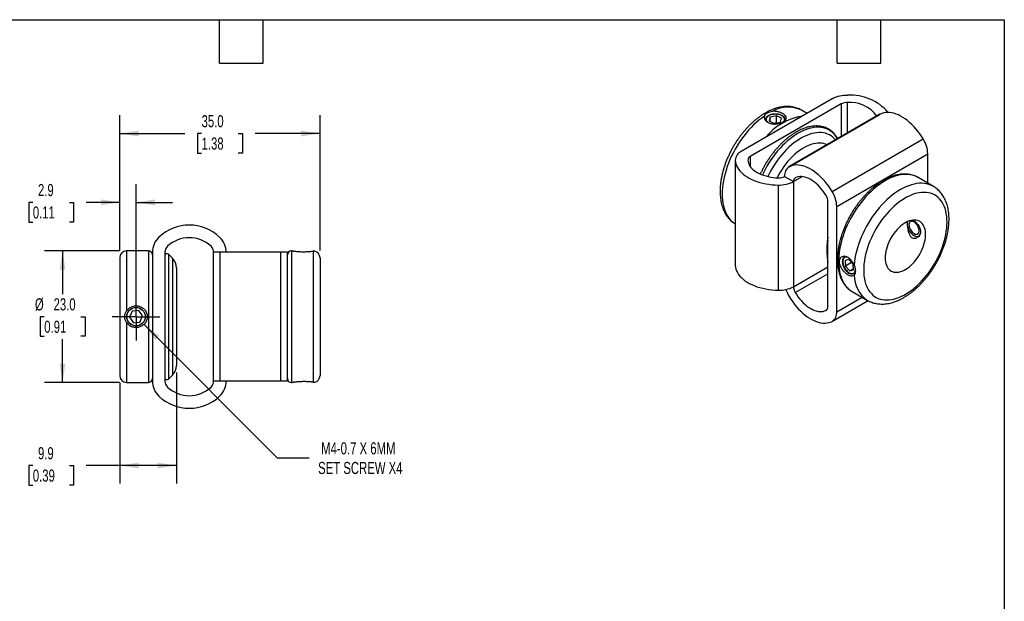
# Model space of a CAD drawing. Header units: millimetres. Extents: x 6 to 273, y 6 to 210.
# Tile 3 of 3: x 101 to 273, y 108 to 210. Entities that reach past the tile are written whole.
import ezdxf

# ---------------------------------------------------------------- set-up
doc = ezdxf.new("R2010")
doc.units = ezdxf.units.MM
doc.linetypes.add('SLD-Center', pattern=[19.05, 15.24, -1.27, 1.27, -1.27])
doc.linetypes.add('SLD-Solid', pattern=[0])
doc.layers.add('CENTER', color=40, linetype='SLD-Center')
doc.layers.add('DIMENSIONS', color=140, linetype='SLD-Solid', lineweight=25)
doc.layers.add('TEXT', color=140, linetype='SLD-Solid', lineweight=25)
doc.styles.add('SLDTEXTSTYLE0', font='TXT', dxfattribs={"width": 0.7})
doc.dimstyles.new('SLDDIMSTYLE0', dxfattribs={"dimtxt": 2.158008, "dimasz": 3.302, "dimexe": 0, "dimexo": 0.0625, "dimgap": 0.539502, "dimtad": 0, "dimtih": 1, "dimtoh": 1, "dimdec": 1, "dimrnd": 1e-09, "dimzin": 12, "dimdsep": 46, "dimtxsty": 'SLDTEXTSTYLE0', "dimsah": 1, "dimcen": 0.09, "dimadec": 0, "dimazin": 3, "dimtfac": 1, "dimtdec": 1, "dimtofl": 0, "dimtmove": 0, "dimatfit": 3, "dimfxl": 0, "dimfrac": 2, "dimtolj": 1, "dimtzin": 12, "dimarcsym": 0})
doc.dimstyles.new('SLDDIMSTYLE1', dxfattribs={"dimtxt": 2.158008, "dimasz": 3.302, "dimexe": 0, "dimexo": 0.0625, "dimgap": 0.539502, "dimtad": 0, "dimtih": 1, "dimtoh": 1, "dimdec": 1, "dimrnd": 1e-09, "dimzin": 4, "dimdsep": 46, "dimtxsty": 'SLDTEXTSTYLE0', "dimsah": 1, "dimcen": 0.09, "dimadec": 0, "dimazin": 1, "dimtfac": 1, "dimtdec": 1, "dimtofl": 0, "dimtmove": 0, "dimatfit": 3, "dimfxl": 0, "dimfrac": 2, "dimtolj": 1, "dimtzin": 12, "dimarcsym": 0})
doc.dimstyles.new('SLDDIMSTYLE2', dxfattribs={"dimtxt": 2.158008, "dimasz": 3.302, "dimexe": 0, "dimexo": 0.0625, "dimgap": 0.539502, "dimtad": 0, "dimtih": 1, "dimtoh": 1, "dimdec": 1, "dimrnd": 1e-09, "dimzin": 12, "dimdsep": 46, "dimtxsty": 'SLDTEXTSTYLE0', "dimsah": 1, "dimcen": 0.09, "dimadec": 0, "dimazin": 3, "dimtfac": 1, "dimtdec": 1, "dimtmove": 0, "dimatfit": 0, "dimfxl": 0, "dimfrac": 2, "dimtolj": 1, "dimtzin": 12, "dimarcsym": 0})
doc.dimstyles.new('SLDDIMSTYLE4', dxfattribs={"dimtxt": 2.158008, "dimasz": 3.302, "dimexe": 0, "dimexo": 0.0625, "dimgap": 0.539502, "dimtad": 0, "dimtih": 1, "dimtoh": 1, "dimdec": 1, "dimrnd": 1e-09, "dimzin": 12, "dimdsep": 46, "dimtxsty": 'SLDTEXTSTYLE0', "dimsah": 1, "dimcen": 0, "dimadec": 0, "dimazin": 3, "dimtfac": 1, "dimtdec": 1, "dimtofl": 0, "dimtmove": 0, "dimatfit": 3, "dimfxl": 0, "dimfrac": 2, "dimtolj": 1, "dimtzin": 12, "dimarcsym": 0})

# ---------------------------------------------------------------- blocks, each defined once
blk = doc.blocks.new('_D_4')
at = {"layer": 'DIMENSIONS'}
for p, q in [((118.44, 169.24), (118.44, 180.82)), ((121.29, 158.94), (121.29, 180.82)), ((103.24, 177.64), (102.52, 177.64)), ((102.52, 177.64), (102.52, 174.21)), ((109.65, 177.64), (110.38, 177.64)), ((110.38, 177.64), (110.38, 174.21)), ((118.44, 177.64), (112.58, 177.64)), ((121.29, 177.64), (127.64, 177.64)), ((102.52, 174.21), (103.24, 174.21)), ((110.38, 174.21), (109.65, 174.21))]:
    blk.add_line(p, q, dxfattribs=at)
for points in [[(118.44, 177.64), (115.14, 178.15), (115.14, 177.13)], [(121.29, 177.64), (124.6, 177.13), (124.6, 178.15)]]:
    blk.add_solid(points, dxfattribs=at)
at = {"layer": 'DIMENSIONS', "char_height": 2.117, "attachment_point": 1, "style": 'SLDTEXTSTYLE0'}
for s, insert in [('2.9', (104.14, 180.85)), ('0.11', (103.24, 176.94))]:
    blk.add_mtext(s, dxfattribs=dict(at, insert=insert))
blk = doc.blocks.new('_D_5')
at = {"layer": 'DIMENSIONS'}
for p, q in [((128.34, 147.9), (128.34, 128.5)), ((118.44, 146.1), (118.44, 128.5)), ((103.24, 131.67), (102.52, 131.67)), ((102.52, 131.67), (102.52, 128.24)), ((109.65, 131.67), (110.38, 131.67)), ((110.38, 131.67), (110.38, 128.24)), ((118.44, 131.67), (112.58, 131.67)), ((128.34, 131.67), (118.44, 131.67)), ((102.52, 128.24), (103.24, 128.24)), ((110.38, 128.24), (109.65, 128.24))]:
    blk.add_line(p, q, dxfattribs=at)
for points in [[(118.44, 131.67), (121.75, 131.16), (121.75, 132.18)], [(128.34, 131.67), (125.04, 132.18), (125.04, 131.16)]]:
    blk.add_solid(points, dxfattribs=at)
at = {"layer": 'DIMENSIONS', "char_height": 2.117, "attachment_point": 1, "style": 'SLDTEXTSTYLE0'}
for s, insert in [('9.9', (104.14, 134.88)), ('0.39', (103.24, 130.97))]:
    blk.add_mtext(s, dxfattribs=dict(at, insert=insert))
blk = doc.blocks.new('_D_6')
at = {"layer": 'DIMENSIONS'}
for p, q in [((118.37, 169.17), (105.27, 169.17)), ((108.44, 169.17), (108.44, 161.59)), ((105.24, 157.67), (104.51, 157.67)), ((104.51, 157.67), (104.51, 154.24)), ((111.65, 157.67), (112.38, 157.67)), ((112.38, 157.67), (112.38, 154.24)), ((104.51, 154.24), (105.24, 154.24)), ((108.44, 146.17), (108.44, 153.76)), ((112.38, 154.24), (111.65, 154.24)), ((118.37, 146.17), (105.27, 146.17))]:
    blk.add_line(p, q, dxfattribs=at)
for points in [[(108.44, 169.17), (107.94, 165.87), (108.95, 165.87)], [(108.44, 146.17), (108.95, 149.47), (107.94, 149.47)]]:
    blk.add_solid(points, dxfattribs=at)
at = {"layer": 'DIMENSIONS', "char_height": 2.117, "attachment_point": 1, "style": 'SLDTEXTSTYLE0'}
for s, insert in [('%%c', (103.61, 160.88)), ('23.0', (106.87, 160.88)), ('0.91', (105.24, 156.97))]:
    blk.add_mtext(s, dxfattribs=dict(at, insert=insert))
blk = doc.blocks.new('_D_7')
at = {"layer": 'DIMENSIONS'}
for p, q in [((122.68, 156.29), (145.97, 133)), ((145.97, 133), (151.52, 133))]:
    blk.add_line(p, q, dxfattribs=at)
blk.add_solid([(122.68, 156.29), (124.65, 153.6), (125.37, 154.32)], dxfattribs=at)
at = {"layer": 'DIMENSIONS', "char_height": 2.1167, "attachment_point": 1, "style": 'SLDTEXTSTYLE0'}
for s, insert in [('M4-0.7 X 6MM', (153.64, 135.73)), ('SET SCREW X4', (153.11, 132.3))]:
    blk.add_mtext(s, dxfattribs=dict(at, insert=insert))
blk = doc.blocks.new('_D_8')
at = {"layer": 'DIMENSIONS'}
for p, q in [((118.44, 169.24), (118.44, 192.85)), ((153.44, 169.24), (153.44, 192.85)), ((118.44, 189.67), (129.81, 189.67)), ((132.74, 189.67), (132.01, 189.67)), ((132.01, 189.67), (132.01, 186.24)), ((139.15, 189.67), (139.88, 189.67)), ((139.88, 189.67), (139.88, 186.24)), ((153.44, 189.67), (142.08, 189.67)), ((132.01, 186.24), (132.74, 186.24)), ((139.88, 186.24), (139.15, 186.24))]:
    blk.add_line(p, q, dxfattribs=at)
for points in [[(118.44, 189.67), (121.75, 189.16), (121.75, 190.18)], [(153.44, 189.67), (150.14, 190.18), (150.14, 189.16)]]:
    blk.add_solid(points, dxfattribs=at)
at = {"layer": 'DIMENSIONS', "char_height": 2.117, "attachment_point": 1, "style": 'SLDTEXTSTYLE0'}
for s, insert in [('35.0', (132.74, 192.88)), ('1.38', (132.74, 188.97))]:
    blk.add_mtext(s, dxfattribs=dict(at, insert=insert))
blk = doc.blocks.new('SW_CENTERMARKSYMBOL_2')
at = {"layer": 'CENTER', "color": 0}
for p, q in [((0, 2.54), (0, 4.161)), ((0, 0), (0, 2.54)), ((-2.54, 0), (-4.161, 0)), ((0, 0), (-2.54, 0)), ((0, 0), (0, -2.54)), ((0, 0), (2.54, 0)), ((2.54, 0), (4.161, 0)), ((0, -2.54), (0, -4.161))]:
    blk.add_line(p, q, dxfattribs=at)

msp = doc.modelspace()

# ---------------------------------------------------------------- linework, layer by layer
for p, q in [((242.99, 195.73), (227.08, 186.54)), ((244.54, 194.83), (228.63, 185.65)), ((244.54, 194.83), (244.54, 189.12)), ((245.6, 195.07), (245.6, 189.73)), ((233.21, 192.75), (232.13, 192.52)), ((234.1, 192.33), (233.21, 192.75)), ((233.21, 191.53), (233.21, 192.75)), ((251.31, 193.02), (235.4, 183.84)), ((235.45, 183.87), (251.36, 193.05)), ((238.58, 193.18), (237.6, 193.75)), ((237.61, 193.74), (237.6, 193.75)), ((251.36, 193.05), (251.31, 193.02)), ((232.13, 192.52), (231.94, 191.86)), ((231.94, 191.86), (232.83, 191.44)), ((232.13, 191.77), (232.13, 192.52)), ((233.21, 191.53), (232.82, 191.44)), ((232.83, 191.44), (233.91, 191.67)), ((233.22, 191.52), (233.21, 191.53)), ((233.91, 191.67), (234.1, 192.33)), ((242.96, 179.53), (258.87, 188.72)), ((243.77, 176.91), (259.68, 186.1)), ((259.68, 181), (259.68, 186.1)), ((226.02, 185.06), (226.02, 166.69)), ((226.02, 185), (226.02, 166.63)), ((228.63, 185.65), (228.63, 183.91)), ((234.65, 182.18), (236.2, 181.28)), ((236.2, 181.28), (237.71, 182.15)), ((236.2, 181.28), (236.2, 162.91)), ((257.97, 181.99), (257.96, 182)), ((260.65, 180.44), (257.97, 181.99)), ((233.53, 180.67), (233.53, 162.29)), ((242.21, 159.44), (242.21, 177.81)), ((243.77, 158.54), (243.77, 176.91)), ((256.39, 174.01), (256.39, 173.71)), ((257.27, 172.17), (257.53, 172.02)), ((123.44, 169.17), (119.64, 169.17)), ((119.64, 169.17), (119.64, 158.72)), ((123.44, 169.17), (123.44, 146.17)), ((124.14, 168.92), (124.14, 146.42)), ((126.34, 168.92), (126.34, 146.42)), ((134.84, 146.42), (134.84, 168.92)), ((135.98, 168.92), (134.84, 168.92)), ((135.98, 146.42), (135.98, 168.92)), ((146.61, 168.92), (135.98, 168.92)), ((146.61, 146.42), (146.61, 168.92)), ((147.74, 168.92), (146.61, 168.92)), ((147.74, 146.42), (147.74, 168.92)), ((148.6, 169.17), (148.44, 169.17)), ((148.44, 169.17), (148.44, 146.17)), ((152.24, 169.13), (152.24, 146.22)), ((242.03, 169.66), (242.03, 169.58)), ((242.03, 169.58), (242.03, 169.01)), ((118.44, 167.97), (118.44, 147.37)), ((127.64, 167.88), (126.94, 168.58)), ((126.94, 168.58), (126.94, 146.77)), ((127.64, 167.88), (127.64, 147.47)), ((153.44, 167.97), (153.44, 147.37)), ((245.88, 167.65), (245.21, 167.48)), ((245.21, 167.48), (245.3, 166.5)), ((246.36, 167.11), (245.3, 166.5)), ((246.62, 166.83), (245.88, 167.65)), ((246.36, 167.12), (246.36, 167.11)), ((246.36, 167.11), (246.62, 166.82)), ((128.34, 166.18), (128.34, 149.17)), ((226.02, 166.69), (226.02, 166.63)), ((236.2, 162.91), (242.21, 166.38)), ((245.3, 166.5), (246.04, 165.68)), ((246.69, 166.05), (246.04, 165.68)), ((246.04, 165.68), (246.7, 165.85)), ((246.7, 165.85), (246.62, 166.83)), ((236.52, 161.87), (242.21, 165.16)), ((246.47, 162.07), (249.15, 160.52)), ((243.01, 156.88), (249.25, 160.47)), ((243.77, 158.54), (248.18, 161.08)), ((120.62, 158.61), (120.15, 157.56)), ((121.77, 158.73), (120.62, 158.61)), ((122.44, 157.79), (121.77, 158.73)), ((241.89, 158.77), (241.94, 158.79)), ((119.64, 156.63), (119.64, 146.17)), ((120.15, 157.56), (120.82, 156.62)), ((120.82, 156.62), (121.97, 156.74)), ((121.97, 156.74), (122.44, 157.79)), ((126.94, 146.77), (127.64, 147.47)), ((135.98, 146.42), (134.84, 146.42)), ((146.61, 146.42), (135.98, 146.42)), ((147.74, 146.42), (146.61, 146.42)), ((119.64, 146.17), (123.44, 146.17)), ((148.44, 146.17), (148.6, 146.17))]:
    msp.add_line(p, q)
at = {"flags": 128}
for points in [[(231.83, 191.56), (231.71, 191.64), (231.57, 191.77), (231.48, 191.91), (231.42, 192.05), (231.4, 192.19), (231.42, 192.34), (231.48, 192.48), (231.57, 192.62), (231.71, 192.74), (231.87, 192.86), (232.07, 192.95), (232.28, 193.03), (232.52, 193.08), (232.77, 193.12), (233.02, 193.13), (233.27, 193.12), (233.52, 193.08), (233.75, 193.03), (233.97, 192.95), (234.17, 192.86)], [(234.63, 192.09), (234.63, 192.09), (234.61, 192.24), (234.55, 192.38), (234.46, 192.51), (234.33, 192.64), (234.16, 192.75), (233.97, 192.85), (233.76, 192.92), (233.52, 192.98), (233.28, 193.01), (233.03, 193.03), (232.78, 193.01), (232.53, 192.98), (232.3, 192.93), (232.08, 192.85), (231.89, 192.76), (231.72, 192.65), (231.59, 192.52), (231.49, 192.39), (231.43, 192.25)], [(234.17, 192.86), (234.33, 192.74), (234.46, 192.62), (234.56, 192.48), (234.62, 192.34), (234.64, 192.19), (234.62, 192.05), (234.56, 191.91), (234.46, 191.77), (234.33, 191.64), (234.25, 191.59)], [(258.87, 188.72), (258.57, 189.19), (258.26, 189.64), (257.93, 190.08), (257.59, 190.5), (257.23, 190.9), (256.86, 191.27), (256.48, 191.62), (256.1, 191.94), (255.71, 192.23), (255.31, 192.49), (254.92, 192.72), (254.53, 192.91), (254.14, 193.07), (253.75, 193.2), (253.37, 193.28), (253, 193.34), (252.65, 193.35), (252.3, 193.33), (251.97, 193.27), (251.66, 193.18), (251.36, 193.05)], [(231.11, 192.71), (230.64, 192.37), (230.16, 192), (229.69, 191.6), (229.23, 191.17), (228.78, 190.71), (228.34, 190.23), (227.92, 189.73), (227.5, 189.21), (227.1, 188.67), (226.72, 188.11), (226.36, 187.54), (226.01, 186.95), (225.69, 186.35), (225.38, 185.75), (225.1, 185.13), (224.85, 184.51), (224.62, 183.89), (224.41, 183.27), (224.23, 182.65), (224.07, 182.04), (223.95, 181.43), (223.85, 180.83), (223.78, 180.24), (223.73, 179.66), (223.72, 179.09), (223.73, 178.55), (223.78, 178.02), (223.85, 177.51), (223.95, 177.02), (224.07, 176.56), (224.23, 176.12), (224.41, 175.71), (224.62, 175.33), (224.85, 174.97), (225.1, 174.65), (225.38, 174.36), (225.69, 174.11), (226.01, 173.88), (226.02, 173.88)], [(231.43, 192.25), (231.41, 192.1), (231.41, 192.09)], [(243.92, 188.76), (243.84, 188.89), (243.61, 189.22), (243.36, 189.53), (243.08, 189.8), (242.78, 190.04), (242.46, 190.25), (242.12, 190.42), (241.77, 190.56), (241.39, 190.66), (241, 190.73), (240.59, 190.76), (240.18, 190.75), (239.75, 190.71), (239.31, 190.63), (238.86, 190.52), (238.4, 190.37), (237.94, 190.18), (237.48, 189.96), (237.01, 189.71), (236.55, 189.43), (236.08, 189.11), (235.62, 188.76), (235.17, 188.39), (234.72, 187.98), (234.28, 187.55), (233.85, 187.1), (233.43, 186.62), (233.02, 186.12), (232.63, 185.61), (232.26, 185.07), (231.9, 184.52), (231.56, 183.96), (231.24, 183.38), (230.94, 182.8), (230.77, 182.44)], [(243.56, 188.55), (243.37, 188.76), (243.1, 189.02), (242.8, 189.24), (242.49, 189.43), (242.15, 189.58), (241.8, 189.7), (241.43, 189.78), (241.05, 189.83), (240.65, 189.84), (240.24, 189.81), (239.82, 189.75), (239.39, 189.65), (238.96, 189.52), (238.51, 189.35), (238.07, 189.15), (237.62, 188.92), (237.17, 188.65), (236.72, 188.35), (236.28, 188.02), (235.84, 187.67), (235.41, 187.28), (234.98, 186.87), (234.57, 186.43), (234.16, 185.97), (233.77, 185.49), (233.39, 184.99), (233.03, 184.48), (232.69, 183.95), (232.37, 183.4), (232.06, 182.84), (231.78, 182.28), (231.72, 182.16)], [(242.08, 187.7), (241.8, 187.82), (241.47, 187.91), (241.13, 187.97), (240.77, 188), (240.4, 187.99), (240.02, 187.94), (239.63, 187.86), (239.23, 187.74), (238.82, 187.59), (238.41, 187.4), (238, 187.18), (237.59, 186.93), (237.18, 186.64), (236.78, 186.33), (236.38, 185.99), (235.99, 185.62), (235.61, 185.22), (235.24, 184.81), (234.88, 184.37), (234.54, 183.91), (234.21, 183.43), (233.9, 182.94), (233.61, 182.44), (233.35, 181.94)], [(226.02, 185), (226.05, 184.68), (226.13, 184.36), (226.25, 184.05), (226.4, 183.74), (226.59, 183.44), (226.82, 183.14), (227.09, 182.86), (227.39, 182.59), (227.72, 182.33), (228.09, 182.09), (228.48, 181.86), (228.9, 181.65), (229.35, 181.46), (229.82, 181.28), (230.31, 181.13), (230.82, 181), (231.34, 180.89), (231.87, 180.8), (232.42, 180.73), (232.97, 180.69), (233.53, 180.67)], [(228.22, 185.04), (228.25, 184.77), (228.32, 184.51), (228.43, 184.24), (228.58, 183.99), (228.76, 183.74), (228.98, 183.51), (229.24, 183.28), (229.52, 183.07), (229.84, 182.87), (230.18, 182.69), (230.55, 182.52), (230.94, 182.38), (231.35, 182.25), (231.78, 182.15), (232.22, 182.06), (232.67, 182), (233.13, 181.95), (233.59, 181.94)], [(242.96, 179.53), (242.66, 180), (242.35, 180.46), (242.02, 180.9), (241.68, 181.32), (241.32, 181.71), (240.95, 182.09), (240.57, 182.43), (240.19, 182.75), (239.8, 183.04), (239.4, 183.3), (239.01, 183.53), (238.62, 183.73), (238.23, 183.89), (237.84, 184.01), (237.46, 184.1), (237.09, 184.15), (236.74, 184.17), (236.39, 184.15), (236.06, 184.09), (235.75, 184), (235.45, 183.87)], [(257.96, 182), (257.75, 182.11), (257.39, 182.26), (257.02, 182.38), (256.62, 182.47), (256.21, 182.52), (255.79, 182.53), (255.36, 182.51), (254.91, 182.45), (254.46, 182.35), (253.99, 182.22), (253.52, 182.05), (253.05, 181.85), (252.57, 181.62), (252.1, 181.35), (251.62, 181.05), (251.15, 180.72), (250.67, 180.36), (250.21, 179.97), (249.75, 179.55), (249.3, 179.11), (248.86, 178.64), (248.43, 178.15), (248.01, 177.64), (247.61, 177.11), (247.23, 176.57), (246.86, 176), (246.51, 175.42), (246.18, 174.84), (245.87, 174.24), (245.58, 173.63), (245.32, 173.02), (245.08, 172.4), (244.86, 171.79), (244.67, 171.17), (244.51, 170.56), (244.37, 169.95), (244.26, 169.35), (244.17, 168.76), (244.12, 168.18), (244.09, 167.61), (244.09, 167.06), (244.12, 166.53), (244.17, 166.01), (244.26, 165.52), (244.37, 165.05), (244.51, 164.6), (244.67, 164.18), (244.86, 163.78), (245.08, 163.41), (245.32, 163.08), (245.58, 162.77), (245.87, 162.5), (246.18, 162.26), (246.47, 162.07)], [(241.89, 178.84), (241.65, 179.23), (241.38, 179.61), (241.1, 179.97), (240.8, 180.31), (240.5, 180.63), (240.18, 180.92), (239.86, 181.18), (239.53, 181.42), (239.21, 181.63), (238.88, 181.8), (238.55, 181.94), (238.23, 182.05), (237.91, 182.12), (237.61, 182.16), (237.31, 182.16), (237.03, 182.12), (236.77, 182.05), (236.52, 181.94)], [(260.65, 180.44), (260.56, 180.49), (260.21, 180.66), (259.83, 180.79), (259.44, 180.89), (259.03, 180.95), (258.61, 180.98), (258.18, 180.97), (257.73, 180.92), (257.28, 180.83), (256.81, 180.71), (256.34, 180.55), (255.86, 180.36), (255.38, 180.13), (254.9, 179.87), (254.42, 179.58), (253.94, 179.25), (253.47, 178.89), (253, 178.51), (252.53, 178.09), (252.08, 177.65), (251.63, 177.19), (251.2, 176.7), (250.77, 176.18), (250.37, 175.65), (249.98, 175.1), (249.6, 174.54), (249.25, 173.96), (248.91, 173.37), (248.6, 172.76), (248.3, 172.15), (248.03, 171.54), (247.79, 170.92), (247.57, 170.3), (247.37, 169.68), (247.2, 169.06), (247.06, 168.45), (246.95, 167.84), (246.86, 167.24), (246.81, 166.66)], [(263.04, 174.19), (263.02, 174.7), (262.98, 175.2), (262.91, 175.67), (262.82, 176.12), (262.69, 176.55), (262.54, 176.95), (262.37, 177.33), (262.17, 177.67), (261.94, 177.99), (261.7, 178.28), (261.43, 178.54), (261.13, 178.76), (260.82, 178.96), (260.49, 179.11), (260.14, 179.24), (259.78, 179.32), (259.39, 179.38), (259, 179.39), (258.59, 179.37), (258.17, 179.32), (257.75, 179.23), (257.31, 179.11), (256.87, 178.95), (256.42, 178.75), (255.98, 178.53), (255.53, 178.27), (255.08, 177.98), (254.64, 177.66), (254.19, 177.31), (253.76, 176.93), (253.33, 176.53), (252.91, 176.1), (252.51, 175.64), (252.11, 175.17), (251.73, 174.68), (251.36, 174.17), (251.01, 173.64), (250.68, 173.1), (250.37, 172.55), (250.08, 171.99), (249.81, 171.42), (249.56, 170.84), (249.34, 170.27), (249.14, 169.69), (248.96, 169.11), (248.81, 168.53), (248.69, 167.96), (248.59, 167.4), (248.52, 166.85), (248.48, 166.31), (248.47, 165.79), (248.48, 165.28), (248.52, 164.78), (248.59, 164.31), (248.69, 163.86), (248.81, 163.43), (248.96, 163.03), (249.14, 162.66), (249.34, 162.31), (249.56, 161.99), (249.81, 161.7), (250.08, 161.44), (250.37, 161.22), (250.68, 161.03), (251.01, 160.87), (251.36, 160.74), (251.73, 160.66), (252.11, 160.6), (252.51, 160.59), (252.91, 160.61), (253.33, 160.66), (253.76, 160.75), (254.19, 160.88), (254.64, 161.03), (255.08, 161.23), (255.53, 161.45), (255.98, 161.71), (256.42, 162), (256.87, 162.32), (257.31, 162.67), (257.75, 163.05), (258.17, 163.46), (258.59, 163.88), (259, 164.34), (259.39, 164.81), (259.78, 165.3), (260.14, 165.81), (260.49, 166.34), (260.82, 166.88), (261.13, 167.43), (261.43, 167.99), (261.7, 168.56), (261.94, 169.14), (262.17, 169.72), (262.37, 170.29), (262.54, 170.87), (262.69, 171.45), (262.82, 172.02), (262.91, 172.58), (262.98, 173.13), (263.02, 173.67), (263.04, 174.19)], [(252.22, 167.95), (252.23, 167.6), (252.27, 167.26), (252.34, 166.95), (252.44, 166.66), (252.56, 166.4), (252.7, 166.16), (252.87, 165.96), (253.07, 165.78), (253.28, 165.64), (253.51, 165.54), (253.76, 165.47), (254.03, 165.43), (254.31, 165.43), (254.6, 165.47), (254.9, 165.54), (255.21, 165.64), (255.52, 165.78), (255.83, 165.95), (256.14, 166.16), (256.45, 166.39), (256.76, 166.65), (257.05, 166.94), (257.34, 167.25), (257.61, 167.59), (257.87, 167.94), (258.11, 168.31), (258.33, 168.69), (258.54, 169.08), (258.72, 169.48), (258.88, 169.88), (259.01, 170.29), (259.12, 170.69), (259.2, 171.09), (259.26, 171.47), (259.28, 171.85), (259.28, 172.21), (259.26, 172.55), (259.2, 172.88), (259.12, 173.18), (259.01, 173.45), (258.88, 173.7), (258.72, 173.92), (258.54, 174.11), (258.33, 174.27), (258.11, 174.39), (257.87, 174.48), (257.61, 174.54), (257.34, 174.55), (257.05, 174.54), (256.76, 174.48), (256.45, 174.4), (256.14, 174.27), (255.83, 174.12), (255.52, 173.93), (255.21, 173.71), (254.9, 173.46), (254.6, 173.19), (254.31, 172.88), (254.03, 172.56), (253.76, 172.22), (253.51, 171.86), (253.28, 171.48), (253.07, 171.09), (252.87, 170.7), (252.7, 170.3), (252.56, 169.89), (252.44, 169.49), (252.34, 169.09), (252.27, 168.7), (252.23, 168.32), (252.22, 167.95)], [(256.76, 174.32), (256.64, 174.27), (256.54, 174.19), (256.46, 174.07), (256.41, 173.92), (256.39, 173.76), (256.4, 173.57), (256.43, 173.37), (256.49, 173.17), (256.58, 172.96), (256.69, 172.77), (256.82, 172.59), (256.96, 172.42), (257.11, 172.29), (257.27, 172.18), (257.43, 172.1), (257.58, 172.06), (257.72, 172.06), (257.85, 172.09), (257.96, 172.16), (258.05, 172.26), (258.11, 172.39), (258.15, 172.55), (258.16, 172.73), (258.14, 172.92), (258.09, 173.12), (258.01, 173.33), (257.91, 173.53), (257.8, 173.72), (257.66, 173.89), (257.51, 174.04), (257.36, 174.16), (257.2, 174.25), (257.04, 174.31), (256.89, 174.34), (256.76, 174.32)], [(256.19, 173.29), (256.27, 173.05), (256.37, 172.82), (256.5, 172.6), (256.65, 172.4), (256.81, 172.21), (256.98, 172.05), (257.16, 171.91), (257.34, 171.81), (257.51, 171.74), (257.68, 171.7), (257.84, 171.7), (257.99, 171.74), (258.12, 171.82), (258.22, 171.92), (258.3, 172.06)], [(245.82, 167.97), (245.69, 168.02), (245.52, 168.08), (245.35, 168.09), (245.2, 168.07), (245.06, 168.02), (244.95, 167.93), (244.85, 167.8), (244.78, 167.65), (244.74, 167.47), (244.73, 167.28), (244.74, 167.06), (244.78, 166.83), (244.85, 166.6), (244.95, 166.37), (245.06, 166.15), (245.2, 165.93), (245.35, 165.74), (245.52, 165.56), (245.69, 165.41), (245.87, 165.29), (246.05, 165.2), (246.23, 165.15), (246.39, 165.13), (246.55, 165.15), (246.68, 165.21), (246.8, 165.3), (246.89, 165.42), (246.96, 165.58), (247.01, 165.75), (247.01, 165.84)], [(245.16, 168.06), (245.16, 168.06), (245.04, 167.97), (244.95, 167.85), (244.88, 167.7), (244.84, 167.52), (244.82, 167.33), (244.83, 167.11), (244.87, 166.89), (244.94, 166.66), (245.03, 166.43), (245.15, 166.21), (245.28, 165.99), (245.44, 165.8), (245.6, 165.62), (245.77, 165.47), (245.95, 165.35), (246.13, 165.26), (246.3, 165.21), (246.47, 165.19), (246.62, 165.21), (246.76, 165.27), (246.77, 165.27)], [(226.02, 166.63), (226.05, 166.31), (226.13, 165.99), (226.25, 165.67), (226.4, 165.37), (226.59, 165.06), (226.82, 164.77), (227.09, 164.49), (227.39, 164.22), (227.72, 163.96), (228.09, 163.72), (228.48, 163.49), (228.9, 163.28), (229.35, 163.09), (229.82, 162.91), (230.31, 162.76), (230.82, 162.63), (231.34, 162.51), (231.87, 162.43), (232.42, 162.36), (232.97, 162.31), (233.53, 162.29)], [(236.52, 161.87), (236.77, 161.48), (237.03, 161.1), (237.31, 160.74), (237.61, 160.41), (237.91, 160.09), (238.23, 159.8), (238.55, 159.53), (238.88, 159.3), (239.21, 159.09), (239.53, 158.92), (239.86, 158.77), (240.18, 158.67), (240.5, 158.6), (240.8, 158.56), (241.1, 158.56), (241.38, 158.59), (241.65, 158.67), (241.89, 158.77)], [(235.45, 161.18), (235.75, 160.71), (236.06, 160.26), (236.39, 159.82), (236.74, 159.4), (237.09, 159), (237.46, 158.63), (237.84, 158.28), (238.23, 157.96), (238.62, 157.67), (239.01, 157.41), (239.4, 157.18), (239.8, 156.99), (240.19, 156.83), (240.57, 156.7), (240.95, 156.62), (241.32, 156.56), (241.68, 156.55), (242.02, 156.57), (242.35, 156.63), (242.66, 156.72), (242.96, 156.85)]]:
    msp.add_lwpolyline(points, dxfattribs=at)
for radius in [1.62, 1.61]:
    msp.add_circle((121.29, 157.67), radius)
for centre, radius, start, end in [((245.47, 191.06), 5.28, 87.8755, 117.9515), ((246.24, 187.84), 8.52, 40.3001, 93.9029), ((245.52, 192.99), 2.08, 87.8753, 117.9514), ((246.13, 189.37), 5.73, 35.7956, 95.3491), ((235.27, 188.91), 5.37, 64.2256, 119.9335), ((239.55, 182.17), 10.7, 99.5523, 140.4424), ((254.4, 185.91), 5.28, 2.0453, 32.1243), ((227.81, 184.91), 1.79, 113.9516, 176.9938), ((228.92, 185), 0.706, 113.9515, 176.9944), ((236.43, 182.37), 1.79, 123.0099, 186.0433), ((233.72, 185.95), 5.28, 267.8755, 297.9515), ((233.67, 184.02), 2.08, 267.8753, 297.9514), ((236.9, 181.35), 0.706, 123.0093, 186.0434), ((238.49, 176.72), 5.28, 2.0453, 32.1243), ((240.13, 177.73), 2.08, 2.0453, 32.1245), ((130.59, 165.93), 7.74, 46.6776, 133.3224), ((127.77, 168.92), 3.63, 133.3224, 180), ((130.59, 165.93), 5.54, 46.678, 133.322), ((133.41, 168.92), 3.63, 0, 46.6776), ((253.32, 169.52), 11.29, 169.833, 179.3127), ((252.71, 169.07), 10.67, 169.5511, 186.3643), ((119.64, 167.97), 1.2, 90, 180), ((123.44, 168.47), 0.7, 0, 90), ((127.77, 168.92), 1.43, 133.322, 180), ((126.69, 168.33), 0.35, 45, 180), ((133.41, 168.92), 1.43, 0, 46.678), ((148.44, 168.47), 0.7, 90, 180), ((152.24, 167.97), 1.2, 0, 75.4037), ((125.94, 166.18), 2.4, 0, 45), ((252.17, 164.96), 5.37, 180.0575, 235.8389), ((233.72, 167.57), 5.28, 267.8755, 297.9515), ((240.65, 164.32), 6.07, 198.2055, 211.0774), ((238.28, 162.98), 2.08, 182.0453, 212.1245), ((241.51, 159.36), 0.706, 303.0093, 6.0434), ((241.98, 158.35), 1.79, 303.0099, 6.0433), ((125.94, 149.17), 2.4, 315, 0), ((119.64, 147.37), 1.2, 180, 270), ((123.44, 146.87), 0.7, 270, 0), ((127.77, 146.42), 3.63, 180, 226.6776), ((126.69, 147.02), 0.35, 180, 315), ((127.77, 146.42), 1.43, 180, 226.678), ((133.41, 146.42), 1.43, 313.322, 0), ((133.41, 146.42), 3.63, 313.3224, 0), ((148.44, 146.87), 0.7, 180, 270), ((152.24, 147.37), 1.2, 284.6074, 0), ((130.59, 149.41), 5.54, 226.678, 313.322), ((130.59, 149.41), 7.74, 226.6776, 313.3224)]:
    msp.add_arc(centre, radius, start, end)
for points, knots in [([(237.61, 193.74), (237.59, 193.75), (237.45, 193.84), (237.19, 193.96), (236.81, 194.12), (236.42, 194.23), (236.02, 194.32), (235.6, 194.37), (235.17, 194.4), (234.73, 194.38), (234.29, 194.34), (233.83, 194.26), (233.37, 194.15), (232.9, 194), (232.43, 193.82), (231.95, 193.61), (231.48, 193.37), (231.01, 193.1), (230.54, 192.8), (230.08, 192.47), (229.63, 192.11), (229.18, 191.73), (228.74, 191.33), (228.31, 190.9), (227.89, 190.45), (227.49, 189.98), (227.09, 189.5), (226.72, 188.99), (226.35, 188.48), (226.01, 187.94), (225.68, 187.4), (225.37, 186.84), (225.08, 186.28), (224.81, 185.71), (224.56, 185.13), (224.33, 184.55), (224.13, 183.96), (223.94, 183.38), (223.78, 182.79), (223.65, 182.21), (223.54, 181.63), (223.46, 181.06), (223.4, 180.49), (223.37, 179.93), (223.37, 179.38), (223.39, 178.85), (223.44, 178.33), (223.52, 177.82), (223.63, 177.33), (223.76, 176.86), (223.93, 176.42), (224.12, 175.99), (224.33, 175.6), (224.57, 175.23), (224.84, 174.89), (225.12, 174.58), (225.43, 174.3), (225.73, 174.06), (225.93, 173.94), (226.02, 173.88)], [0, 0, 0, 0, 0.00323, 0.019881, 0.036525, 0.05321, 0.069985, 0.086896, 0.103976, 0.121247, 0.138715, 0.156377, 0.174213, 0.192197, 0.210298, 0.228483, 0.246722, 0.264991, 0.283269, 0.301538, 0.319792, 0.338024, 0.356233, 0.374418, 0.392581, 0.410723, 0.428847, 0.446957, 0.465056, 0.483146, 0.501232, 0.519318, 0.537406, 0.5555, 0.573603, 0.591719, 0.609852, 0.628005, 0.646182, 0.664385, 0.682618, 0.700881, 0.719176, 0.737501, 0.755851, 0.774219, 0.79259, 0.810943, 0.829251, 0.847484, 0.865604, 0.883577, 0.90137, 0.918959, 0.936335, 0.953501, 0.97048, 0.987304, 1, 1, 1, 1]), ([(231.11, 192.71), (231.08, 192.58), (231.09, 192.45), (231.16, 192.19), (231.22, 192.07), (231.41, 191.84), (231.53, 191.74), (231.81, 191.56), (231.98, 191.49), (232.33, 191.39), (232.52, 191.35), (232.92, 191.32), (233.13, 191.33), (233.54, 191.37), (233.74, 191.42), (234.11, 191.53), (234.29, 191.6), (234.58, 191.77), (234.7, 191.87), (234.87, 192.07), (234.92, 192.17), (234.95, 192.38), (234.94, 192.49), (234.85, 192.69), (234.77, 192.8), (234.56, 192.99), (234.43, 193.08), (234.14, 193.24), (233.97, 193.32), (233.6, 193.44), (233.4, 193.49), (233, 193.55), (232.8, 193.57), (232.59, 193.57)], [0, 0, 0, 0, 0.0625, 0.0625, 0.125, 0.125, 0.1875, 0.1875, 0.25, 0.25, 0.3125, 0.3125, 0.375, 0.375, 0.4375, 0.4375, 0.5, 0.5, 0.5625, 0.5625, 0.625, 0.625, 0.6875, 0.6875, 0.75, 0.75, 0.8125, 0.8125, 0.875, 0.875, 0.9375, 0.9375, 1, 1, 1, 1]), ([(231.11, 192.71), (231.14, 192.83), (231.21, 192.93), (231.39, 193.11), (231.5, 193.2), (231.76, 193.35), (231.91, 193.41), (232.23, 193.52), (232.41, 193.56), (232.59, 193.57)], [0, 0, 0, 0, 0.25, 0.25, 0.5, 0.5, 0.75, 0.75, 1, 1, 1, 1]), ([(243.93, 188.77), (243.89, 188.85), (243.78, 189.05), (243.57, 189.34), (243.33, 189.64), (243.06, 189.91), (242.77, 190.16), (242.47, 190.37), (242.14, 190.55), (241.8, 190.7), (241.45, 190.82), (241.08, 190.91), (240.69, 190.97), (240.3, 190.99), (239.89, 190.98), (239.47, 190.94), (239.05, 190.87), (238.61, 190.76), (238.17, 190.62), (237.73, 190.45), (237.29, 190.25), (236.84, 190.02), (236.39, 189.76), (235.95, 189.47), (235.5, 189.15), (235.07, 188.81), (234.64, 188.44), (234.21, 188.05), (233.8, 187.63), (233.39, 187.19), (233, 186.74), (232.61, 186.26), (232.25, 185.77), (231.89, 185.27), (231.55, 184.74), (231.23, 184.21), (230.93, 183.67), (230.65, 183.13), (230.48, 182.77), (230.4, 182.6)], [0, 0, 0, 0, 0.018447, 0.04571, 0.072847, 0.099855, 0.126743, 0.153535, 0.180269, 0.206985, 0.233715, 0.260502, 0.287379, 0.314371, 0.341486, 0.368721, 0.396063, 0.423497, 0.450999, 0.478553, 0.506139, 0.533743, 0.561355, 0.588965, 0.616568, 0.644162, 0.671743, 0.699314, 0.726872, 0.75442, 0.781959, 0.809489, 0.837012, 0.86453, 0.892044, 0.919557, 0.947069, 0.974581, 1, 1, 1, 1]), ([(257.95, 181.99), (257.93, 182.01), (257.8, 182.09), (257.53, 182.21), (257.17, 182.36), (256.79, 182.46), (256.39, 182.54), (255.99, 182.58), (255.57, 182.6), (255.14, 182.57), (254.7, 182.52), (254.25, 182.43), (253.8, 182.31), (253.34, 182.16), (252.88, 181.97), (252.42, 181.76), (251.95, 181.51), (251.49, 181.24), (251.03, 180.93), (250.58, 180.6), (250.13, 180.24), (249.69, 179.86), (249.25, 179.45), (248.83, 179.02), (248.41, 178.57), (248.01, 178.1), (247.62, 177.62), (247.25, 177.11), (246.89, 176.59), (246.54, 176.06), (246.21, 175.51), (245.9, 174.96), (245.61, 174.39), (245.34, 173.82), (245.09, 173.24), (244.87, 172.66), (244.66, 172.08), (244.48, 171.5), (244.32, 170.91), (244.18, 170.33), (244.07, 169.76), (243.98, 169.19), (243.92, 168.63), (243.89, 168.08), (243.88, 167.54), (243.89, 167.01), (243.94, 166.5), (244.01, 166.01), (244.1, 165.53), (244.23, 165.07), (244.38, 164.63), (244.55, 164.22), (244.75, 163.83), (244.98, 163.47), (245.22, 163.13), (245.49, 162.83), (245.78, 162.55), (246.09, 162.31), (246.33, 162.15), (246.47, 162.07), (246.49, 162.06)], [0, 0, 0, 0, 0.003659, 0.020598, 0.037537, 0.054515, 0.071569, 0.08873, 0.106017, 0.123438, 0.14099, 0.15866, 0.176431, 0.194281, 0.212188, 0.230134, 0.248102, 0.26608, 0.284054, 0.302021, 0.319976, 0.337918, 0.355845, 0.373759, 0.39166, 0.409549, 0.427429, 0.4453, 0.463165, 0.481025, 0.498883, 0.516741, 0.534601, 0.552463, 0.570331, 0.588206, 0.60609, 0.623985, 0.641893, 0.659817, 0.677757, 0.695714, 0.713689, 0.731682, 0.749691, 0.767712, 0.785741, 0.803766, 0.821773, 0.839745, 0.857662, 0.875501, 0.893237, 0.910851, 0.928327, 0.94566, 0.962857, 0.979938, 0.996932, 1, 1, 1, 1]), ([(263.39, 174.68), (263.39, 174.78), (263.38, 175.06), (263.36, 175.51), (263.3, 176.03), (263.22, 176.53), (263.11, 177.02), (262.97, 177.48), (262.8, 177.92), (262.6, 178.34), (262.38, 178.74), (262.14, 179.1), (261.87, 179.44), (261.58, 179.74), (261.27, 180.02), (260.96, 180.25), (260.75, 180.38), (260.65, 180.44)], [0, 0, 0, 0, 0.038341, 0.110321, 0.182341, 0.254273, 0.326012, 0.39743, 0.468387, 0.53874, 0.608369, 0.677189, 0.74517, 0.812341, 0.878795, 0.94467, 1, 1, 1, 1]), ([(249.16, 160.52), (249.27, 160.46), (249.51, 160.33), (249.88, 160.18), (250.27, 160.05), (250.67, 159.96), (251.08, 159.9), (251.51, 159.87), (251.95, 159.88), (252.39, 159.92), (252.85, 159.99), (253.31, 160.1), (253.78, 160.24), (254.25, 160.41), (254.72, 160.62), (255.2, 160.85), (255.67, 161.12), (256.13, 161.42), (256.6, 161.74), (257.05, 162.09), (257.5, 162.47), (257.94, 162.87), (258.37, 163.29), (258.79, 163.74), (259.2, 164.2), (259.6, 164.69), (259.98, 165.19), (260.34, 165.7), (260.69, 166.23), (261.02, 166.78), (261.33, 167.33), (261.63, 167.89), (261.9, 168.46), (262.16, 169.04), (262.39, 169.62), (262.6, 170.21), (262.78, 170.79), (262.95, 171.38), (263.08, 171.96), (263.2, 172.54), (263.29, 173.12), (263.35, 173.68), (263.38, 174.21), (263.39, 174.54), (263.39, 174.68)], [0, 0, 0, 0, 0.0216578, 0.0438968, 0.0661781, 0.0885705, 0.1111341, 0.1339169, 0.1569507, 0.1802492, 0.2038078, 0.2276049, 0.2516063, 0.2757707, 0.3000548, 0.3244181, 0.3488261, 0.3732504, 0.3976664, 0.4220622, 0.4464307, 0.4707683, 0.4950743, 0.5193499, 0.5435977, 0.5678211, 0.592024, 0.616211, 0.6403866, 0.6645556, 0.6887229, 0.7128931, 0.7370699, 0.7612583, 0.7854633, 0.8096898, 0.8339427, 0.8582265, 0.8825453, 0.9069027, 0.931301, 0.9557411, 0.9802215, 1, 1, 1, 1]), ([(256.19, 173.29), (256.17, 173.39), (256.15, 173.49), (256.13, 173.68), (256.13, 173.77), (256.13, 174.03), (256.15, 174.18), (256.19, 174.3)], [0, 0, 0, 0, 0.25, 0.25, 0.5, 0.5, 1, 1, 1, 1]), ([(257.16, 174.53), (257.21, 174.5), (257.33, 174.42), (257.51, 174.26), (257.7, 174.06), (257.9, 173.83), (258.08, 173.57), (258.22, 173.32), (258.28, 173.15), (258.3, 173.07)], [0, 0, 0, 0, 0.107021, 0.232725, 0.358627, 0.531693, 0.704908, 0.852459, 1, 1, 1, 1]), ([(258.3, 172.06), (258.25, 171.93), (258.18, 171.81), (258.01, 171.59), (257.9, 171.5), (257.72, 171.4), (257.66, 171.37), (257.53, 171.32), (257.46, 171.31), (257.26, 171.29), (257.11, 171.31), (256.92, 171.43), (256.85, 171.48), (256.74, 171.59), (256.69, 171.66), (256.55, 171.88), (256.47, 172.05), (256.35, 172.39), (256.31, 172.57), (256.23, 172.93), (256.21, 173.11), (256.19, 173.29)], [0, 0, 0, 0, 0.125, 0.125, 0.25, 0.25, 0.3125, 0.3125, 0.375, 0.375, 0.5, 0.5, 0.5625, 0.5625, 0.625, 0.625, 0.75, 0.75, 0.875, 0.875, 1, 1, 1, 1]), ([(258.3, 173.07), (258.34, 172.98), (258.37, 172.89), (258.41, 172.71), (258.42, 172.62), (258.42, 172.36), (258.38, 172.2), (258.3, 172.06)], [0, 0, 0, 0, 0.25, 0.25, 0.5, 0.5, 1, 1, 1, 1]), ([(242.21, 171.55), (242.19, 171.42), (242.13, 171.1), (242.08, 170.59), (242.04, 170.09), (242.04, 169.78), (242.04, 169.67)], [0, 0, 0, 0, 0.200877, 0.502933, 0.805983, 1, 1, 1, 1]), ([(148.6, 169.17), (148.6, 169.17), (148.59, 169.17), (148.62, 169.17), (148.7, 169.16), (148.82, 169.14), (148.99, 169.12), (149.19, 169.1), (149.44, 169.07), (149.72, 169.05), (150.04, 169.03), (150.38, 169.02), (150.73, 169.02), (151.08, 169.03), (151.42, 169.05), (151.73, 169.07), (152.02, 169.1), (152.17, 169.12), (152.24, 169.13)], [0, 0, 0, 0, 0.007428, 0.068029, 0.124966, 0.183454, 0.242416, 0.302865, 0.366262, 0.431261, 0.499238, 0.569031, 0.639817, 0.712615, 0.784037, 0.85761, 0.927658, 1, 1, 1, 1]), ([(152.55, 169.13), (152.55, 169.13), (152.55, 169.13), (152.5, 169.14), (152.4, 169.14), (152.29, 169.13), (152.24, 169.13)], [0, 0, 0, 0, 0.149932, 0.457622, 0.775745, 1, 1, 1, 1]), ([(242.1, 167.87), (242.12, 167.72), (242.15, 167.5), (242.2, 167.29), (242.21, 167.22)], [0, 0, 0, 0, 0.671386, 1, 1, 1, 1]), ([(246.81, 166.66), (246.73, 166.85), (246.64, 167.03), (246.42, 167.38), (246.3, 167.53), (246.03, 167.81), (245.9, 167.92), (245.61, 168.1), (245.46, 168.16), (245.17, 168.23), (245.02, 168.23), (244.76, 168.19), (244.63, 168.13), (244.42, 167.97), (244.34, 167.86), (244.22, 167.6), (244.19, 167.44), (244.19, 167.11), (244.22, 166.93), (244.34, 166.56), (244.42, 166.38), (244.63, 166.03), (244.76, 165.86), (245.02, 165.55), (245.17, 165.41), (245.46, 165.17), (245.61, 165.07), (245.9, 164.91), (246.04, 164.85), (246.3, 164.79), (246.42, 164.78), (246.64, 164.82), (246.73, 164.87), (246.81, 164.95)], [0, 0, 0, 0, 0.0625, 0.0625, 0.125, 0.125, 0.1875, 0.1875, 0.25, 0.25, 0.3125, 0.3125, 0.375, 0.375, 0.4375, 0.4375, 0.5, 0.5, 0.5625, 0.5625, 0.625, 0.625, 0.6875, 0.6875, 0.75, 0.75, 0.8125, 0.8125, 0.875, 0.875, 0.9375, 0.9375, 1, 1, 1, 1]), ([(246.81, 166.66), (246.87, 166.48), (246.93, 166.32), (247, 165.99), (247.02, 165.83), (247.02, 165.53), (247, 165.38), (246.93, 165.13), (246.87, 165.02), (246.81, 164.95)], [0, 0, 0, 0, 0.25, 0.25, 0.5, 0.5, 0.75, 0.75, 1, 1, 1, 1]), ([(119.64, 156.63), (119.53, 156.78), (119.46, 156.95), (119.36, 157.3), (119.34, 157.49), (119.33, 157.86), (119.36, 158.04), (119.46, 158.39), (119.53, 158.57), (119.64, 158.72)], [0, 0, 0, 0, 0.25, 0.25, 0.5, 0.5, 0.75, 0.75, 1, 1, 1, 1]), ([(119.64, 156.63), (119.77, 156.46), (119.92, 156.32), (120.25, 156.08), (120.44, 155.99), (120.83, 155.86), (121.03, 155.83), (121.45, 155.82), (121.65, 155.84), (122.05, 155.95), (122.24, 156.03), (122.58, 156.25), (122.74, 156.38), (123.01, 156.7), (123.11, 156.88), (123.26, 157.26), (123.29, 157.47), (123.29, 157.88), (123.26, 158.08), (123.11, 158.47), (123.01, 158.65), (122.74, 158.96), (122.58, 159.1), (122.24, 159.32), (122.05, 159.4), (121.65, 159.5), (121.44, 159.53), (121.03, 159.52), (120.83, 159.48), (120.44, 159.35), (120.25, 159.26), (119.91, 159.02), (119.77, 158.88), (119.64, 158.72)], [0, 0, 0, 0, 0.0625, 0.0625, 0.125, 0.125, 0.1875, 0.1875, 0.25, 0.25, 0.3125, 0.3125, 0.375, 0.375, 0.4375, 0.4375, 0.5, 0.5, 0.5625, 0.5625, 0.625, 0.625, 0.6875, 0.6875, 0.75, 0.75, 0.8125, 0.8125, 0.875, 0.875, 0.9375, 0.9375, 1, 1, 1, 1]), ([(152.24, 146.22), (152.18, 146.23), (152.06, 146.24), (151.83, 146.27), (151.56, 146.29), (151.26, 146.31), (150.93, 146.32), (150.58, 146.32), (150.22, 146.32), (149.88, 146.3), (149.55, 146.28), (149.26, 146.26), (149.01, 146.23), (148.82, 146.2), (148.68, 146.19), (148.61, 146.17), (148.6, 146.17), (148.6, 146.17)], [0, 0, 0, 0, 0.058165, 0.117676, 0.182812, 0.249623, 0.318802, 0.38987, 0.461104, 0.5344, 0.605584, 0.678966, 0.747748, 0.818831, 0.88265, 0.94865, 1, 1, 1, 1]), ([(152.24, 146.22), (152.3, 146.22), (152.4, 146.21), (152.5, 146.21), (152.55, 146.21), (152.55, 146.21), (152.55, 146.21)], [0, 0, 0, 0, 0.260347, 0.531684, 0.836436, 1, 1, 1, 1])]:
    msp.add_open_spline(points, degree=3, knots=knots)
at = {"layer": 'TEXT'}
for p, q in [((6.35, 209.55), (273.05, 209.55)), ((135.89, 201.93), (135.89, 209.55)), ((143.51, 201.93), (143.51, 209.55)), ((243.84, 201.93), (243.84, 209.55)), ((251.46, 201.93), (251.46, 209.55)), ((273.05, 209.55), (273.05, 6.35)), ((135.89, 201.93), (143.51, 201.93)), ((243.84, 201.93), (251.46, 201.93))]:
    msp.add_line(p, q, dxfattribs=at)

# ---------------------------------------------------------------- block references
at = {"layer": 'CENTER'}
msp.add_blockref('SW_CENTERMARKSYMBOL_2', (121.29, 157.67), dxfattribs=at)

# ---------------------------------------------------------------- dimensions: what is measured, and where the dimension line sits
at = {"layer": 'DIMENSIONS'}
for base, p1, p2, dimstyle, picture, middle in [((118.44, 189.67), (153.44, 167.97), (118.44, 167.97), 'SLDDIMSTYLE1', '_D_8', (135.94, 189.67)), ((121.29454432, 177.64249793), (118.44454432, 167.97297889), (121.29454432, 157.67297889), 'SLDDIMSTYLE2', '_D_4', (106.44715976, 177.64249793)), ((128.34, 131.67), (118.44, 147.37), (128.34, 149.17), 'SLDDIMSTYLE0', '_D_5', (106.45, 131.67))]:
    dim = msp.add_linear_dim(base=base, p1=p1, p2=p2, dimstyle=dimstyle, dxfattribs=at)
    dim.commit()
    dim.dimension.update_dxf_attribs({"geometry": picture, "text_midpoint": middle, "dimtype": 160})
dim = msp.add_linear_dim(base=(108.44, 146.17), p1=(119.64, 169.17), p2=(119.64, 146.17), angle=90, text='%%c<>', dimstyle='SLDDIMSTYLE1', dxfattribs=at)
dim.commit()
dim.dimension.update_dxf_attribs({"geometry": '_D_6', "text_midpoint": (108.44, 157.67), "dimtype": 160})
dim = msp.add_radius_dim(center=(121.29, 157.67), mpoint=(122.68, 156.29), text='M4-0.7 X 6MM\\PSET SCREW X4', dimstyle='SLDDIMSTYLE4', dxfattribs=at)
dim.commit()
dim.dimension.update_dxf_attribs({"geometry": '_D_7', "text_midpoint": (163.91, 133), "dimtype": 164})

doc.saveas('drawing.dxf')
